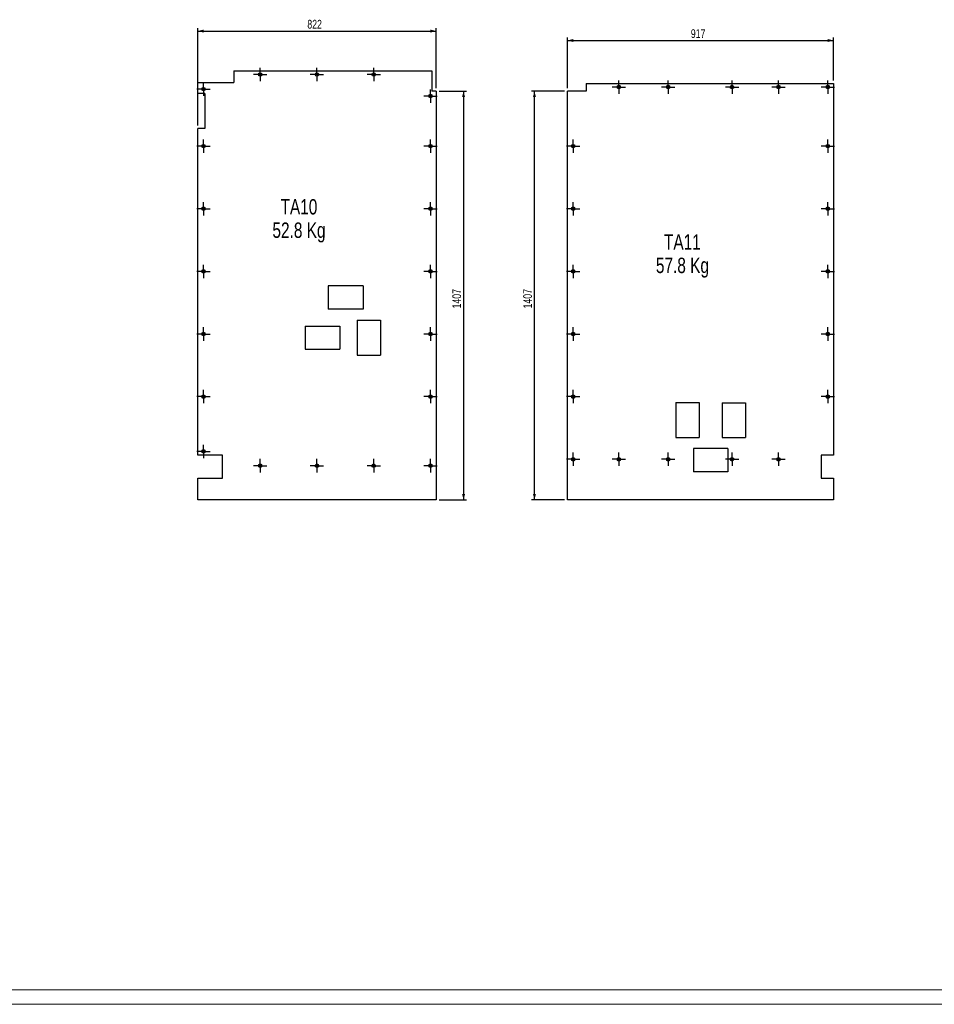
# Model space of a CAD drawing. Header units: millimetres. Extents: x 0 to 1189, y 0 to 841.
# Tile 2 of 18: x 315 to 630, y 0 to 339. Entities that reach past the tile are written whole.
import ezdxf

# ---------------------------------------------------------------- set-up
doc = ezdxf.new("R2010")
doc.units = ezdxf.units.MM
doc.linetypes.add('CENTERX2', pattern=[20.32, 12.7, -2.54, 2.54, -2.54])
for name, color, linetype in [('COTES', 1, 'Continuous'), ('NOTES', 6, 'Continuous'), ('TRAIT-MIXTES', 3, 'CENTERX2')]:
    doc.layers.add(name, color=color, linetype=linetype)
doc.layers.add('TRAIT-FORT', color=4, linetype='Continuous', lineweight=25)
doc.styles.add('SLDTEXTSTYLE0', font='TXT', dxfattribs={"width": 0.75})
doc.dimstyles.new('SLDDIMSTYLE2', dxfattribs={"dimtxt": 3, "dimasz": 2, "dimexe": 0, "dimexo": 0.0625, "dimgap": 0.75, "dimtad": 1, "dimdec": 0, "dimlfac": 10, "dimrnd": 1e-09, "dimzin": 12, "dimdsep": 46, "dimtxsty": 'SLDTEXTSTYLE0', "dimsah": 1, "dimcen": 0.09, "dimadec": 0, "dimazin": 3, "dimtfac": 1, "dimtdec": 0, "dimtofl": 0, "dimtmove": 0, "dimatfit": 3, "dimfxl": 1, "dimfrac": 2, "dimtolj": 1, "dimtzin": 12, "dimarcsym": 0})

# ---------------------------------------------------------------- blocks, each defined once
blk = doc.blocks.new('_D_37')
at = {"layer": 'COTES', "color": 1, "transparency": 16777216}
for p, q in [((503.74, 315.4), (503.74, 332.86)), ((595.42, 318.07), (595.42, 332.86)), ((503.74, 331.86), (595.42, 331.86))]:
    blk.add_line(p, q, dxfattribs=at)
for points in [[(503.74, 331.86), (505.74, 331.36), (505.74, 332.36)], [(595.42, 331.86), (593.42, 332.36), (593.42, 331.36)]]:
    blk.add_solid(points, dxfattribs=at)
at = {"layer": 'COTES', "color": 1, "transparency": 16777216, "insert": (546.25, 335.73), "char_height": 3, "attachment_point": 1, "style": 'SLDTEXTSTYLE0'}
blk.add_mtext('917', dxfattribs=at)
blk = doc.blocks.new('_D_38')
at = {"layer": 'COTES', "color": 1, "transparency": 16777216}
for p, q in [((502.74, 314.4), (491.38, 314.4)), ((492.38, 173.67), (492.38, 314.4)), ((502.74, 173.67), (491.38, 173.67))]:
    blk.add_line(p, q, dxfattribs=at)
for points in [[(492.38, 314.4), (491.88, 312.4), (492.88, 312.4)], [(492.38, 173.67), (492.88, 175.67), (491.88, 175.67)]]:
    blk.add_solid(points, dxfattribs=at)
at = {"layer": 'COTES', "color": 1, "transparency": 16777216, "insert": (488.51, 239.6), "char_height": 3, "attachment_point": 1, "rotation": 90, "style": 'SLDTEXTSTYLE0'}
blk.add_mtext('1407', dxfattribs=at)
blk = doc.blocks.new('SW_NOTE_29')
at = {"layer": 'NOTES', "color": 0, "char_height": 5.292, "attachment_point": 2, "style": 'SLDTEXTSTYLE0'}
for s, insert in [('TA11', (8.02, 6.82)), ('57.8 Kg', (8.04, -1.23))]:
    blk.add_mtext(s, dxfattribs=dict(at, insert=insert))
blk = doc.blocks.new('SW_CENTERMARKSYMBOL_556')
at = {"layer": 'TRAIT-MIXTES', "color": 0}
for p, q in [((-2, 0), (-2.3, 0)), ((0, 0), (-2, 0)), ((0, 2), (0, 2.3)), ((0, 0), (0, 2)), ((0, 0), (0, -2)), ((0, 0), (2, 0)), ((2, 0), (2.3, 0)), ((0, -2), (0, -2.3))]:
    blk.add_line(p, q, dxfattribs=at)
blk = doc.blocks.new('SW_CENTERMARKSYMBOL_557')
at = {"layer": 'TRAIT-MIXTES', "color": 0}
for p, q in [((-2, 0), (-2.3, 0)), ((0, 0), (-2, 0)), ((0, 2), (0, 2.3)), ((0, 0), (0, 2)), ((0, 0), (0, -2)), ((0, 0), (2, 0)), ((2, 0), (2.3, 0)), ((0, -2), (0, -2.3))]:
    blk.add_line(p, q, dxfattribs=at)
blk = doc.blocks.new('SW_CENTERMARKSYMBOL_558')
at = {"layer": 'TRAIT-MIXTES', "color": 0}
for p, q in [((-2, 0), (-2.3, 0)), ((0, 0), (-2, 0)), ((0, 2), (0, 2.3)), ((0, 0), (0, 2)), ((0, 0), (0, -2)), ((0, 0), (2, 0)), ((2, 0), (2.3, 0)), ((0, -2), (0, -2.3))]:
    blk.add_line(p, q, dxfattribs=at)
blk = doc.blocks.new('SW_CENTERMARKSYMBOL_559')
at = {"layer": 'TRAIT-MIXTES', "color": 0}
for p, q in [((-2, 0), (-2.3, 0)), ((0, 0), (-2, 0)), ((0, 2), (0, 2.3)), ((0, 0), (0, 2)), ((0, 0), (0, -2)), ((0, 0), (2, 0)), ((2, 0), (2.3, 0)), ((0, -2), (0, -2.3))]:
    blk.add_line(p, q, dxfattribs=at)
blk = doc.blocks.new('SW_CENTERMARKSYMBOL_560')
at = {"layer": 'TRAIT-MIXTES', "color": 0}
for p, q in [((-2, 0), (-2.3, 0)), ((0, 0), (-2, 0)), ((0, 2), (0, 2.3)), ((0, 0), (0, 2)), ((0, 0), (0, -2)), ((0, 0), (2, 0)), ((2, 0), (2.3, 0)), ((0, -2), (0, -2.3))]:
    blk.add_line(p, q, dxfattribs=at)
blk = doc.blocks.new('SW_CENTERMARKSYMBOL_561')
at = {"layer": 'TRAIT-MIXTES', "color": 0}
for p, q in [((-2, 0), (-2.3, 0)), ((0, 0), (-2, 0)), ((0, 2), (0, 2.3)), ((0, 0), (0, 2)), ((0, 0), (0, -2)), ((0, 0), (2, 0)), ((2, 0), (2.3, 0)), ((0, -2), (0, -2.3))]:
    blk.add_line(p, q, dxfattribs=at)
blk = doc.blocks.new('SW_CENTERMARKSYMBOL_562')
at = {"layer": 'TRAIT-MIXTES', "color": 0}
for p, q in [((-2, 0), (-2.3, 0)), ((0, 0), (-2, 0)), ((0, 2), (0, 2.3)), ((0, 0), (0, 2)), ((0, 0), (0, -2)), ((0, 0), (2, 0)), ((2, 0), (2.3, 0)), ((0, -2), (0, -2.3))]:
    blk.add_line(p, q, dxfattribs=at)
blk = doc.blocks.new('SW_CENTERMARKSYMBOL_563')
at = {"layer": 'TRAIT-MIXTES', "color": 0}
for p, q in [((-2, 0), (-2.3, 0)), ((0, 0), (-2, 0)), ((0, 2), (0, 2.3)), ((0, 0), (0, 2)), ((0, 0), (0, -2)), ((0, 0), (2, 0)), ((2, 0), (2.3, 0)), ((0, -2), (0, -2.3))]:
    blk.add_line(p, q, dxfattribs=at)
blk = doc.blocks.new('SW_CENTERMARKSYMBOL_564')
at = {"layer": 'TRAIT-MIXTES', "color": 0}
for p, q in [((-2, 0), (-2.3, 0)), ((0, 0), (-2, 0)), ((0, 2), (0, 2.3)), ((0, 0), (0, 2)), ((0, 0), (0, -2)), ((0, 0), (2, 0)), ((2, 0), (2.3, 0)), ((0, -2), (0, -2.3))]:
    blk.add_line(p, q, dxfattribs=at)
blk = doc.blocks.new('SW_CENTERMARKSYMBOL_565')
at = {"layer": 'TRAIT-MIXTES', "color": 0}
for p, q in [((-2, 0), (-2.3, 0)), ((0, 0), (-2, 0)), ((0, 2), (0, 2.3)), ((0, 0), (0, 2)), ((0, 0), (0, -2)), ((0, 0), (2, 0)), ((2, 0), (2.3, 0)), ((0, -2), (0, -2.3))]:
    blk.add_line(p, q, dxfattribs=at)
blk = doc.blocks.new('SW_CENTERMARKSYMBOL_566')
at = {"layer": 'TRAIT-MIXTES', "color": 0}
for p, q in [((-2, 0), (-2.3, 0)), ((0, 0), (-2, 0)), ((0, 2), (0, 2.3)), ((0, 0), (0, 2)), ((0, 0), (0, -2)), ((0, 0), (2, 0)), ((2, 0), (2.3, 0)), ((0, -2), (0, -2.3))]:
    blk.add_line(p, q, dxfattribs=at)
blk = doc.blocks.new('SW_CENTERMARKSYMBOL_567')
at = {"layer": 'TRAIT-MIXTES', "color": 0}
for p, q in [((-2, 0), (-2.3, 0)), ((0, 0), (-2, 0)), ((0, 2), (0, 2.3)), ((0, 0), (0, 2)), ((0, 0), (0, -2)), ((0, 0), (2, 0)), ((2, 0), (2.3, 0)), ((0, -2), (0, -2.3))]:
    blk.add_line(p, q, dxfattribs=at)
blk = doc.blocks.new('SW_CENTERMARKSYMBOL_568')
at = {"layer": 'TRAIT-MIXTES', "color": 0}
for p, q in [((-2, 0), (-2.3, 0)), ((0, 0), (-2, 0)), ((0, 2), (0, 2.3)), ((0, 0), (0, 2)), ((0, 0), (0, -2)), ((0, 0), (2, 0)), ((2, 0), (2.3, 0)), ((0, -2), (0, -2.3))]:
    blk.add_line(p, q, dxfattribs=at)
blk = doc.blocks.new('SW_CENTERMARKSYMBOL_569')
at = {"layer": 'TRAIT-MIXTES', "color": 0}
for p, q in [((-2, 0), (-2.3, 0)), ((0, 0), (-2, 0)), ((0, 2), (0, 2.3)), ((0, 0), (0, 2)), ((0, 0), (0, -2)), ((0, 0), (2, 0)), ((2, 0), (2.3, 0)), ((0, -2), (0, -2.3))]:
    blk.add_line(p, q, dxfattribs=at)
blk = doc.blocks.new('SW_CENTERMARKSYMBOL_570')
at = {"layer": 'TRAIT-MIXTES', "color": 0}
for p, q in [((-2, 0), (-2.3, 0)), ((0, 0), (-2, 0)), ((0, 2), (0, 2.3)), ((0, 0), (0, 2)), ((0, 0), (0, -2)), ((0, 0), (2, 0)), ((2, 0), (2.3, 0)), ((0, -2), (0, -2.3))]:
    blk.add_line(p, q, dxfattribs=at)
blk = doc.blocks.new('SW_CENTERMARKSYMBOL_571')
at = {"layer": 'TRAIT-MIXTES', "color": 0}
for p, q in [((-2, 0), (-2.3, 0)), ((0, 0), (-2, 0)), ((0, 2), (0, 2.3)), ((0, 0), (0, 2)), ((0, 0), (0, -2)), ((0, 0), (2, 0)), ((2, 0), (2.3, 0)), ((0, -2), (0, -2.3))]:
    blk.add_line(p, q, dxfattribs=at)
blk = doc.blocks.new('SW_CENTERMARKSYMBOL_572')
at = {"layer": 'TRAIT-MIXTES', "color": 0}
for p, q in [((-2, 0), (-2.3, 0)), ((0, 0), (-2, 0)), ((0, 2), (0, 2.3)), ((0, 0), (0, 2)), ((0, 0), (0, -2)), ((0, 0), (2, 0)), ((2, 0), (2.3, 0)), ((0, -2), (0, -2.3))]:
    blk.add_line(p, q, dxfattribs=at)
blk = doc.blocks.new('SW_CENTERMARKSYMBOL_573')
at = {"layer": 'TRAIT-MIXTES', "color": 0}
for p, q in [((-2, 0), (-2.3, 0)), ((0, 0), (-2, 0)), ((0, 2), (0, 2.3)), ((0, 0), (0, 2)), ((0, 0), (0, -2)), ((0, 0), (2, 0)), ((2, 0), (2.3, 0)), ((0, -2), (0, -2.3))]:
    blk.add_line(p, q, dxfattribs=at)
blk = doc.blocks.new('SW_CENTERMARKSYMBOL_574')
at = {"layer": 'TRAIT-MIXTES', "color": 0}
for p, q in [((-2, 0), (-2.3, 0)), ((0, 0), (-2, 0)), ((0, 2), (0, 2.3)), ((0, 0), (0, 2)), ((0, 0), (0, -2)), ((0, 0), (2, 0)), ((2, 0), (2.3, 0)), ((0, -2), (0, -2.3))]:
    blk.add_line(p, q, dxfattribs=at)
blk = doc.blocks.new('SW_CENTERMARKSYMBOL_575')
at = {"layer": 'TRAIT-MIXTES', "color": 0}
for p, q in [((-2, 0), (-2.3, 0)), ((0, 0), (-2, 0)), ((0, 2), (0, 2.3)), ((0, 0), (0, 2)), ((0, 0), (0, -2)), ((0, 0), (2, 0)), ((2, 0), (2.3, 0)), ((0, -2), (0, -2.3))]:
    blk.add_line(p, q, dxfattribs=at)
blk = doc.blocks.new('_D_41')
at = {"layer": 'COTES', "color": 1, "transparency": 16777216}
for p, q in [((376.38, 302.6), (376.38, 336.1)), ((458.56, 315.4), (458.56, 336.1)), ((376.38, 335.1), (458.56, 335.1))]:
    blk.add_line(p, q, dxfattribs=at)
for points in [[(376.38, 335.1), (378.38, 334.6), (378.38, 335.6)], [(458.56, 335.1), (456.56, 335.6), (456.56, 334.6)]]:
    blk.add_solid(points, dxfattribs=at)
at = {"layer": 'COTES', "color": 1, "transparency": 16777216, "insert": (414.15, 338.97), "char_height": 3, "attachment_point": 1, "style": 'SLDTEXTSTYLE0'}
blk.add_mtext('822', dxfattribs=at)
blk = doc.blocks.new('_D_42')
at = {"layer": 'COTES', "color": 1, "transparency": 16777216}
for p, q in [((459.56, 314.4), (468.96, 314.4)), ((467.96, 314.4), (467.96, 173.67)), ((459.56, 173.67), (468.96, 173.67))]:
    blk.add_line(p, q, dxfattribs=at)
for points in [[(467.96, 314.4), (467.46, 312.4), (468.46, 312.4)], [(467.96, 173.67), (468.46, 175.67), (467.46, 175.67)]]:
    blk.add_solid(points, dxfattribs=at)
at = {"layer": 'COTES', "color": 1, "transparency": 16777216, "insert": (464.1, 239.6), "char_height": 3, "attachment_point": 1, "rotation": 90, "style": 'SLDTEXTSTYLE0'}
blk.add_mtext('1407', dxfattribs=at)
blk = doc.blocks.new('SW_NOTE_31')
at = {"layer": 'NOTES', "color": 0, "char_height": 5.292, "attachment_point": 2, "style": 'SLDTEXTSTYLE0'}
for s, insert in [('TA10', (8.02, 6.82)), ('52.8 Kg', (8.04, -1.23))]:
    blk.add_mtext(s, dxfattribs=dict(at, insert=insert))
blk = doc.blocks.new('SW_CENTERMARKSYMBOL_596')
at = {"layer": 'TRAIT-MIXTES', "color": 0}
for p, q in [((-2, 0), (-2.3, 0)), ((0, 0), (-2, 0)), ((0, 2), (0, 2.3)), ((0, 0), (0, 2)), ((0, 0), (0, -2)), ((0, 0), (2, 0)), ((2, 0), (2.3, 0)), ((0, -2), (0, -2.3))]:
    blk.add_line(p, q, dxfattribs=at)
blk = doc.blocks.new('SW_CENTERMARKSYMBOL_597')
at = {"layer": 'TRAIT-MIXTES', "color": 0}
for p, q in [((-2, 0), (-2.3, 0)), ((0, 0), (-2, 0)), ((0, 2), (0, 2.3)), ((0, 0), (0, 2)), ((0, 0), (0, -2)), ((0, 0), (2, 0)), ((2, 0), (2.3, 0)), ((0, -2), (0, -2.3))]:
    blk.add_line(p, q, dxfattribs=at)
blk = doc.blocks.new('SW_CENTERMARKSYMBOL_598')
at = {"layer": 'TRAIT-MIXTES', "color": 0}
for p, q in [((-2, 0), (-2.3, 0)), ((0, 0), (-2, 0)), ((0, 2), (0, 2.3)), ((0, 0), (0, 2)), ((0, 0), (0, -2)), ((0, 0), (2, 0)), ((2, 0), (2.3, 0)), ((0, -2), (0, -2.3))]:
    blk.add_line(p, q, dxfattribs=at)
blk = doc.blocks.new('SW_CENTERMARKSYMBOL_599')
at = {"layer": 'TRAIT-MIXTES', "color": 0}
for p, q in [((-2, 0), (-2.3, 0)), ((0, 0), (-2, 0)), ((0, 2), (0, 2.3)), ((0, 0), (0, 2)), ((0, 0), (0, -2)), ((0, 0), (2, 0)), ((2, 0), (2.3, 0)), ((0, -2), (0, -2.3))]:
    blk.add_line(p, q, dxfattribs=at)
blk = doc.blocks.new('SW_CENTERMARKSYMBOL_600')
at = {"layer": 'TRAIT-MIXTES', "color": 0}
for p, q in [((-2, 0), (-2.3, 0)), ((0, 0), (-2, 0)), ((0, 2), (0, 2.3)), ((0, 0), (0, 2)), ((0, 0), (0, -2)), ((0, 0), (2, 0)), ((2, 0), (2.3, 0)), ((0, -2), (0, -2.3))]:
    blk.add_line(p, q, dxfattribs=at)
blk = doc.blocks.new('SW_CENTERMARKSYMBOL_601')
at = {"layer": 'TRAIT-MIXTES', "color": 0}
for p, q in [((-2, 0), (-2.3, 0)), ((0, 0), (-2, 0)), ((0, 2), (0, 2.3)), ((0, 0), (0, 2)), ((0, 0), (0, -2)), ((0, 0), (2, 0)), ((2, 0), (2.3, 0)), ((0, -2), (0, -2.3))]:
    blk.add_line(p, q, dxfattribs=at)
blk = doc.blocks.new('SW_CENTERMARKSYMBOL_602')
at = {"layer": 'TRAIT-MIXTES', "color": 0}
for p, q in [((-2, 0), (-2.3, 0)), ((0, 0), (-2, 0)), ((0, 2), (0, 2.3)), ((0, 0), (0, 2)), ((0, 0), (0, -2)), ((0, 0), (2, 0)), ((2, 0), (2.3, 0)), ((0, -2), (0, -2.3))]:
    blk.add_line(p, q, dxfattribs=at)
blk = doc.blocks.new('SW_CENTERMARKSYMBOL_603')
at = {"layer": 'TRAIT-MIXTES', "color": 0}
for p, q in [((-2, 0), (-2.3, 0)), ((0, 0), (-2, 0)), ((0, 2), (0, 2.3)), ((0, 0), (0, 2)), ((0, 0), (0, -2)), ((0, 0), (2, 0)), ((2, 0), (2.3, 0)), ((0, -2), (0, -2.3))]:
    blk.add_line(p, q, dxfattribs=at)
blk = doc.blocks.new('SW_CENTERMARKSYMBOL_604')
at = {"layer": 'TRAIT-MIXTES', "color": 0}
for p, q in [((-2, 0), (-2.3, 0)), ((0, 0), (-2, 0)), ((0, 2), (0, 2.3)), ((0, 0), (0, 2)), ((0, 0), (0, -2)), ((0, 0), (2, 0)), ((2, 0), (2.3, 0)), ((0, -2), (0, -2.3))]:
    blk.add_line(p, q, dxfattribs=at)
blk = doc.blocks.new('SW_CENTERMARKSYMBOL_605')
at = {"layer": 'TRAIT-MIXTES', "color": 0}
for p, q in [((-2, 0), (-2.3, 0)), ((0, 0), (-2, 0)), ((0, 2), (0, 2.3)), ((0, 0), (0, 2)), ((0, 0), (0, -2)), ((0, 0), (2, 0)), ((2, 0), (2.3, 0)), ((0, -2), (0, -2.3))]:
    blk.add_line(p, q, dxfattribs=at)
blk = doc.blocks.new('SW_CENTERMARKSYMBOL_606')
at = {"layer": 'TRAIT-MIXTES', "color": 0}
for p, q in [((-2, 0), (-2.3, 0)), ((0, 0), (-2, 0)), ((0, 2), (0, 2.3)), ((0, 0), (0, 2)), ((0, 0), (0, -2)), ((0, 0), (2, 0)), ((2, 0), (2.3, 0)), ((0, -2), (0, -2.3))]:
    blk.add_line(p, q, dxfattribs=at)
blk = doc.blocks.new('SW_CENTERMARKSYMBOL_607')
at = {"layer": 'TRAIT-MIXTES', "color": 0}
for p, q in [((-2, 0), (-2.3, 0)), ((0, 0), (-2, 0)), ((0, 2), (0, 2.3)), ((0, 0), (0, 2)), ((0, 0), (0, -2)), ((0, 0), (2, 0)), ((2, 0), (2.3, 0)), ((0, -2), (0, -2.3))]:
    blk.add_line(p, q, dxfattribs=at)
blk = doc.blocks.new('SW_CENTERMARKSYMBOL_608')
at = {"layer": 'TRAIT-MIXTES', "color": 0}
for p, q in [((-2, 0), (-2.3, 0)), ((0, 0), (-2, 0)), ((0, 2), (0, 2.3)), ((0, 0), (0, 2)), ((0, 0), (0, -2)), ((0, 0), (2, 0)), ((2, 0), (2.3, 0)), ((0, -2), (0, -2.3))]:
    blk.add_line(p, q, dxfattribs=at)
blk = doc.blocks.new('SW_CENTERMARKSYMBOL_609')
at = {"layer": 'TRAIT-MIXTES', "color": 0}
for p, q in [((-2, 0), (-2.3, 0)), ((0, 0), (-2, 0)), ((0, 2), (0, 2.3)), ((0, 0), (0, 2)), ((0, 0), (0, -2)), ((0, 0), (2, 0)), ((2, 0), (2.3, 0)), ((0, -2), (0, -2.3))]:
    blk.add_line(p, q, dxfattribs=at)
blk = doc.blocks.new('SW_CENTERMARKSYMBOL_610')
at = {"layer": 'TRAIT-MIXTES', "color": 0}
for p, q in [((-2, 0), (-2.3, 0)), ((0, 0), (-2, 0)), ((0, 2), (0, 2.3)), ((0, 0), (0, 2)), ((0, 0), (0, -2)), ((0, 0), (2, 0)), ((2, 0), (2.3, 0)), ((0, -2), (0, -2.3))]:
    blk.add_line(p, q, dxfattribs=at)
blk = doc.blocks.new('SW_CENTERMARKSYMBOL_611')
at = {"layer": 'TRAIT-MIXTES', "color": 0}
for p, q in [((-2, 0), (-2.3, 0)), ((0, 0), (-2, 0)), ((0, 2), (0, 2.3)), ((0, 0), (0, 2)), ((0, 0), (0, -2)), ((0, 0), (2, 0)), ((2, 0), (2.3, 0)), ((0, -2), (0, -2.3))]:
    blk.add_line(p, q, dxfattribs=at)
blk = doc.blocks.new('SW_CENTERMARKSYMBOL_612')
at = {"layer": 'TRAIT-MIXTES', "color": 0}
for p, q in [((-2, 0), (-2.3, 0)), ((0, 0), (-2, 0)), ((0, 2), (0, 2.3)), ((0, 0), (0, 2)), ((0, 0), (0, -2)), ((0, 0), (2, 0)), ((2, 0), (2.3, 0)), ((0, -2), (0, -2.3))]:
    blk.add_line(p, q, dxfattribs=at)
blk = doc.blocks.new('SW_CENTERMARKSYMBOL_613')
at = {"layer": 'TRAIT-MIXTES', "color": 0}
for p, q in [((-2, 0), (-2.3, 0)), ((0, 0), (-2, 0)), ((0, 2), (0, 2.3)), ((0, 0), (0, 2)), ((0, 0), (0, -2)), ((0, 0), (2, 0)), ((2, 0), (2.3, 0)), ((0, -2), (0, -2.3))]:
    blk.add_line(p, q, dxfattribs=at)
blk = doc.blocks.new('SW_CENTERMARKSYMBOL_614')
at = {"layer": 'TRAIT-MIXTES', "color": 0}
for p, q in [((-2, 0), (-2.3, 0)), ((0, 0), (-2, 0)), ((0, 2), (0, 2.3)), ((0, 0), (0, 2)), ((0, 0), (0, -2)), ((0, 0), (2, 0)), ((2, 0), (2.3, 0)), ((0, -2), (0, -2.3))]:
    blk.add_line(p, q, dxfattribs=at)
blk = doc.blocks.new('SW_CENTERMARKSYMBOL_615')
at = {"layer": 'TRAIT-MIXTES', "color": 0}
for p, q in [((-2, 0), (-2.3, 0)), ((0, 0), (-2, 0)), ((0, 2), (0, 2.3)), ((0, 0), (0, 2)), ((0, 0), (0, -2)), ((0, 0), (2, 0)), ((2, 0), (2.3, 0)), ((0, -2), (0, -2.3))]:
    blk.add_line(p, q, dxfattribs=at)

msp = doc.modelspace()

# ---------------------------------------------------------------- linework, layer by layer
at = {"color": 7, "linetype": 'Continuous', "lineweight": 18}
for p, q in [((1183.96074, 5.02216), (5, 5.02216)), ((836, 5), (5, 5)), ((1188.94057, 0.02216), (0, 0.02216))]:
    msp.add_line(p, q, dxfattribs=at)
at = {"layer": 'TRAIT-FORT', "color": 4, "linetype": 'Continuous', "lineweight": 25}
for p, q in [((388.78863, 321.39234), (457.07647, 321.39234)), ((388.78863, 321.39234), (388.78863, 317.39351)), ((457.07647, 321.39234), (457.07647, 314.4038)), ((376.38487, 313.59507), (376.38487, 317.39351)), ((376.38487, 317.39351), (388.78863, 317.39351)), ((510.22851, 317.07206), (595.41691, 317.07206)), ((510.22851, 317.07206), (510.22851, 314.4038)), ((595.41691, 317.07206), (595.41691, 189.13958)), ((378.79256, 313.59507), (376.38487, 313.59507)), ((378.79256, 313.59507), (378.79256, 301.59507)), ((458.56487, 314.4038), (457.07647, 314.4038)), ((458.56487, 314.4038), (458.56487, 173.67206)), ((503.73691, 173.67206), (503.73691, 314.4038)), ((510.22851, 314.4038), (503.73691, 314.4038)), ((376.38487, 189.12446), (376.38487, 301.59507)), ((378.79256, 301.59507), (376.38487, 301.59507)), ((433.34951, 247.35631), (421.34951, 247.35631)), ((421.34951, 247.35631), (421.34951, 239.35631)), ((433.34951, 247.35631), (433.34951, 239.35631)), ((433.34951, 239.35631), (421.34951, 239.35631)), ((431.32349, 235.54509), (431.32349, 223.54509)), ((431.32349, 235.54509), (439.32349, 235.54509)), ((439.32349, 235.54509), (439.32349, 223.54509)), ((413.37563, 233.54503), (413.37563, 225.54503)), ((413.37563, 233.54503), (425.37563, 233.54503)), ((425.37563, 233.54503), (425.37563, 225.54503)), ((413.37563, 225.54503), (425.37563, 225.54503)), ((431.32349, 223.54509), (439.32349, 223.54509)), ((541.09806, 207.18295), (541.09806, 195.18295)), ((541.09806, 207.18295), (549.09806, 207.18295)), ((549.09806, 207.18295), (549.09806, 195.18295)), ((557.04592, 207.06741), (557.04592, 195.18025)), ((557.04592, 207.06741), (565.04592, 207.06741)), ((565.04592, 207.06741), (565.04592, 195.18025)), ((541.09806, 195.18295), (549.09806, 195.18295)), ((557.04592, 195.18025), (565.04592, 195.18025)), ((559.01296, 191.36561), (547.1258, 191.36561)), ((547.1258, 191.36561), (547.1258, 183.36561)), ((559.01296, 191.36561), (559.01296, 183.36561)), ((384.92835, 189.12446), (376.38487, 189.12446)), ((384.92835, 181.12446), (384.92835, 189.12446)), ((595.41691, 189.13958), (591.13071, 189.13958)), ((591.13071, 189.13958), (591.13071, 181.13958)), ((559.01296, 183.36561), (547.1258, 183.36561)), ((376.38487, 173.67206), (376.38487, 181.12446)), ((376.38487, 181.12446), (384.92835, 181.12446)), ((591.13071, 181.13958), (595.41691, 181.13958)), ((595.41691, 181.13958), (595.41691, 173.67206)), ((458.56487, 173.67206), (376.38487, 173.67206)), ((595.41691, 173.67206), (503.73691, 173.67206))]:
    msp.add_line(p, q, dxfattribs=at)
for centre, radius in [((397.91487, 320.14334), 0.6), ((397.91487, 320.14334), 0.3), ((417.46487, 320.14334), 0.6), ((417.46487, 320.14334), 0.3), ((437.01487, 320.14334), 0.6), ((437.01487, 320.14334), 0.3), ((378.36487, 315.12988), 0.6), ((378.36487, 315.12988), 0.3), ((521.43691, 315.82306), 0.6), ((521.43691, 315.82306), 0.3), ((538.43691, 315.82306), 0.6), ((538.43691, 315.82306), 0.3), ((560.43691, 315.82306), 0.6), ((560.43691, 315.82306), 0.3), ((576.43691, 315.82306), 0.6), ((576.43691, 315.82306), 0.3), ((593.43691, 315.82306), 0.6), ((593.43691, 315.82306), 0.3), ((456.56487, 312.73687), 0.6), ((456.56487, 312.73687), 0.3), ((378.36487, 295.50539), 0.6), ((378.36487, 295.50539), 0.3), ((456.56487, 295.50539), 0.6), ((456.56487, 295.50539), 0.3), ((505.71691, 295.50539), 0.6), ((505.71691, 295.50539), 0.3), ((593.43691, 295.50539), 0.6), ((593.43691, 295.50539), 0.3), ((378.36487, 273.93872), 0.6), ((378.36487, 273.93872), 0.3), ((456.56487, 273.93872), 0.6), ((456.56487, 273.93872), 0.3), ((505.71691, 273.93872), 0.6), ((505.71691, 273.93872), 0.3), ((593.43691, 273.93872), 0.6), ((593.43691, 273.93872), 0.3), ((378.36487, 252.37205), 0.6), ((378.36487, 252.37205), 0.3), ((456.56487, 252.37205), 0.6), ((456.56487, 252.37205), 0.3), ((505.71691, 252.37205), 0.6), ((505.71691, 252.37205), 0.3), ((593.43691, 252.37205), 0.6), ((593.43691, 252.37205), 0.3), ((378.36487, 230.80539), 0.6), ((378.36487, 230.80539), 0.3), ((456.56487, 230.80539), 0.6), ((456.56487, 230.80539), 0.3), ((505.71691, 230.80539), 0.6), ((505.71691, 230.80539), 0.3), ((593.43691, 230.80539), 0.6), ((593.43691, 230.80539), 0.3), ((378.36487, 209.23872), 0.6), ((378.36487, 209.23872), 0.3), ((456.56487, 209.23872), 0.6), ((456.56487, 209.23872), 0.3), ((505.71691, 209.23872), 0.6), ((505.71691, 209.23872), 0.3), ((593.43691, 209.23872), 0.6), ((593.43691, 209.23872), 0.3), ((378.36487, 190.39406), 0.6), ((378.36487, 190.39406), 0.3), ((505.71691, 187.67205), 0.6), ((505.71691, 187.67205), 0.3), ((521.43691, 187.67205), 0.6), ((521.43691, 187.67205), 0.3), ((538.43691, 187.67205), 0.6), ((538.43691, 187.67205), 0.3), ((560.43691, 187.67205), 0.6), ((560.43691, 187.67205), 0.3), ((576.43691, 187.67205), 0.6), ((576.43691, 187.67205), 0.3), ((397.91487, 185.47206), 0.6), ((397.91487, 185.47206), 0.3), ((417.46487, 185.47206), 0.6), ((417.46487, 185.47206), 0.3), ((437.01487, 185.47206), 0.6), ((437.01487, 185.47206), 0.3), ((456.56487, 185.47206), 0.6), ((456.56487, 185.47206), 0.3)]:
    msp.add_circle(centre, radius, dxfattribs=at)

# ---------------------------------------------------------------- block references
at = {"layer": 'NOTES', "color": 211}
for name, p in [('SW_NOTE_31', (403.23161, 270.42972)), ('SW_NOTE_29', (535.32138, 258.31288))]:
    msp.add_blockref(name, p, dxfattribs=at)
at = {"layer": 'TRAIT-MIXTES', "color": 3}
for name, p in [('SW_CENTERMARKSYMBOL_615', (397.91487, 320.14334)), ('SW_CENTERMARKSYMBOL_614', (417.46487, 320.14334)), ('SW_CENTERMARKSYMBOL_613', (437.01487, 320.14334)), ('SW_CENTERMARKSYMBOL_608', (378.36487, 315.12988)), ('SW_CENTERMARKSYMBOL_570', (521.43691, 315.82306)), ('SW_CENTERMARKSYMBOL_569', (538.43691, 315.82306)), ('SW_CENTERMARKSYMBOL_568', (560.43691, 315.82306)), ('SW_CENTERMARKSYMBOL_567', (576.43691, 315.82306)), ('SW_CENTERMARKSYMBOL_566', (593.43691, 315.82306)), ('SW_CENTERMARKSYMBOL_607', (456.56487, 312.73687)), ('SW_CENTERMARKSYMBOL_597', (378.36487, 295.50539)), ('SW_CENTERMARKSYMBOL_606', (456.56487, 295.50539)), ('SW_CENTERMARKSYMBOL_556', (505.71691, 295.50539)), ('SW_CENTERMARKSYMBOL_565', (593.43691, 295.50539)), ('SW_CENTERMARKSYMBOL_598', (378.36487, 273.93872)), ('SW_CENTERMARKSYMBOL_605', (456.56487, 273.93872)), ('SW_CENTERMARKSYMBOL_557', (505.71691, 273.93872)), ('SW_CENTERMARKSYMBOL_564', (593.43691, 273.93872)), ('SW_CENTERMARKSYMBOL_599', (378.36487, 252.37205)), ('SW_CENTERMARKSYMBOL_604', (456.56487, 252.37205)), ('SW_CENTERMARKSYMBOL_558', (505.71691, 252.37205)), ('SW_CENTERMARKSYMBOL_563', (593.43691, 252.37205)), ('SW_CENTERMARKSYMBOL_600', (378.36487, 230.80539)), ('SW_CENTERMARKSYMBOL_603', (456.56487, 230.80539)), ('SW_CENTERMARKSYMBOL_559', (505.71691, 230.80539)), ('SW_CENTERMARKSYMBOL_562', (593.43691, 230.80539)), ('SW_CENTERMARKSYMBOL_601', (378.36487, 209.23872)), ('SW_CENTERMARKSYMBOL_602', (456.56487, 209.23872)), ('SW_CENTERMARKSYMBOL_560', (505.71691, 209.23872)), ('SW_CENTERMARKSYMBOL_561', (593.43691, 209.23872)), ('SW_CENTERMARKSYMBOL_596', (378.36487, 190.39406)), ('SW_CENTERMARKSYMBOL_571', (505.71691, 187.67205)), ('SW_CENTERMARKSYMBOL_572', (521.43691, 187.67205)), ('SW_CENTERMARKSYMBOL_573', (538.43691, 187.67205)), ('SW_CENTERMARKSYMBOL_574', (560.43691, 187.67205)), ('SW_CENTERMARKSYMBOL_575', (576.43691, 187.67205)), ('SW_CENTERMARKSYMBOL_612', (397.91487, 185.47206)), ('SW_CENTERMARKSYMBOL_611', (417.46487, 185.47206)), ('SW_CENTERMARKSYMBOL_610', (437.01487, 185.47206)), ('SW_CENTERMARKSYMBOL_609', (456.56487, 185.47206))]:
    msp.add_blockref(name, p, dxfattribs=at)

# ---------------------------------------------------------------- dimensions: what is measured, and where the dimension line sits
at = {"layer": 'COTES', "color": 1}
for base, p1, p2, picture, middle in [((458.56487, 335.10215), (376.38487, 301.59507), (458.56487, 314.4038), '_D_41', (417.47487, 335.10215)), ((595.41691, 331.86346), (503.73691, 314.4038), (595.41691, 317.07206), '_D_37', (549.57691, 331.86346))]:
    dim = msp.add_linear_dim(base=base, p1=p1, p2=p2, dimstyle='SLDDIMSTYLE2', dxfattribs=at)
    dim.commit()
    dim.dimension.update_dxf_attribs({"geometry": picture, "text_midpoint": middle, "dimtype": 160})
for base, p1, p2, picture, middle in [((467.96394, 173.67206), (458.56487, 314.4038), (458.56487, 173.67206), '_D_42', (467.96394, 244.03793)), ((492.37687, 314.4038), (503.73691, 173.67206), (503.73691, 314.4038), '_D_38', (492.37687, 244.03793))]:
    dim = msp.add_linear_dim(base=base, p1=p1, p2=p2, angle=90, dimstyle='SLDDIMSTYLE2', dxfattribs=at)
    dim.commit()
    dim.dimension.update_dxf_attribs({"geometry": picture, "text_midpoint": middle, "dimtype": 160})

doc.saveas('drawing.dxf')
